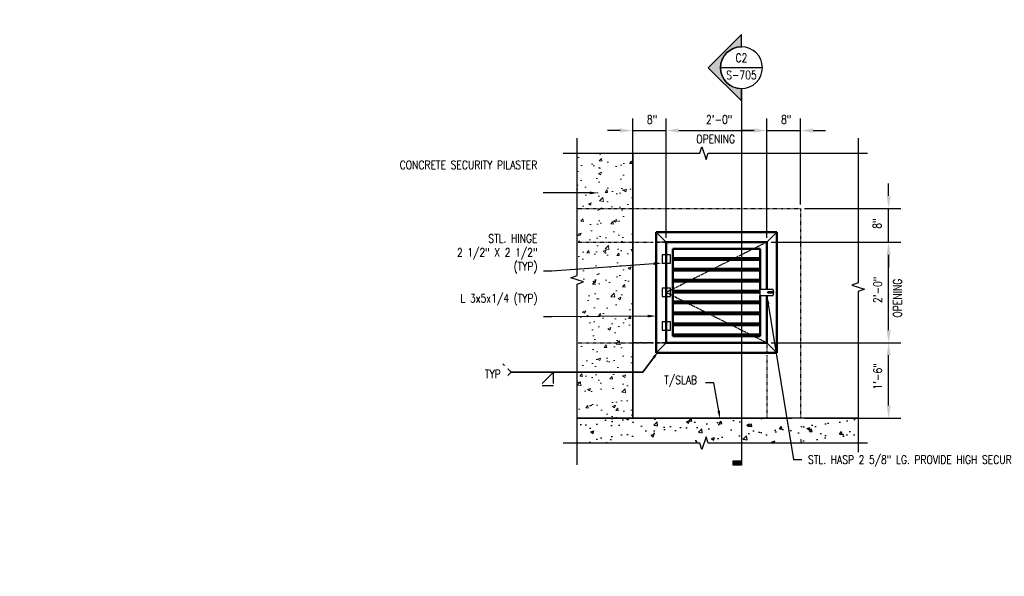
# Model space of a CAD drawing. Header units: inches. Extents: x -332 to 1373, y 0 to 581.
# Tile 1 of 30: x -98 to 137, y 251 to 384. Entities that reach past the tile are written whole.
import ezdxf
from ezdxf import colors
from ezdxf.entities.mleader import LeaderData, LeaderLine
from ezdxf.enums import TextEntityAlignment as Align
from ezdxf.math import Vec2, Vec3

# ---------------------------------------------------------------- set-up
doc = ezdxf.new("R2010")
doc.units = ezdxf.units.IN
doc.header["$MEASUREMENT"] = 0
doc.linetypes.add('CENTER2', pattern=[1.125, 0.75, -0.125, 0.125, -0.125])
doc.linetypes.add('Dash', pattern=[0.25, 0.125, -0.125])
for name, color, linetype in [('A-ANNO-DIMS', 1, 'Continuous'), ('A-DETL', 3, 'Continuous'), ('A-DETL-MEDM', 3, 'Continuous'), ('A-DETL-THIN', 1, 'Continuous'), ('A-FLOR', 5, 'Continuous'), ('A-FLOR-HDLN', 1, 'Dash'), ('A-WALL', 5, 'Continuous'), ('A-WALL-HDLN', 1, 'Dash'), ('M-EQPM', 2, 'Continuous'), ('S-ANNO-TEXT', 2, 'Continuous')]:
    doc.layers.add(name, color=color, linetype=linetype)
for name, color, linetype, lineweight in [('A-ANNO-NOTE', 2, 'Continuous', 25), ('A-ANNO-PATT', 1, 'Continuous', 25), ('G-ANNO-SYMB', 2, 'Continuous', 25), ('G-ANNO-TEXT', 2, 'Continuous', 25), ('S-ANNO-NOTE', 2, 'Continuous', 35), ('S-ANNO-SYMB', 2, 'Continuous', 25), ('S-WALL-FULL-EXTR', 4, 'Continuous', 35)]:
    doc.layers.add(name, color=color, linetype=linetype, lineweight=lineweight)
doc.layers.add('A-FLOR-PATT', color=9, linetype='Continuous', lineweight=18, true_color=0x808080)
doc.styles.add('Annotative', font='romans.shx', dxfattribs={"width": 0.8, "height": 0.125})
doc.styles.add('Arial', font='romans.shx', dxfattribs={"width": 0.8})
doc.styles.add('ROMANS', font='ROMANS.shx', dxfattribs={"width": 0.8})
doc.dimstyles.new('Annotative', dxfattribs={"dimscale": 0, "dimtxt": 0.125, "dimasz": 0.125, "dimexe": 0.179688, "dimexo": 0.0625, "dimgap": 0.09, "dimtad": 1, "dimdec": 3, "dimzin": 3, "dimdsep": 46, "dimlunit": 4, "dimtxsty": 'Annotative', "dimcen": 0.09, "dimclrt": 2, "dimazin": 2, "dimtfac": 1, "dimtdec": 3, "dimtmove": 1, "dimatfit": 3, "dimfxl": 1, "dimtfill": 1, "dimfrac": 2, "dimtolj": 1, "dimtzin": 0, "dimarcsym": 0})

# ---------------------------------------------------------------- blocks, each defined once
blk = doc.blocks.new('USM_Louver - USM_Louver-1291320-Section 13')
at = {"layer": 'M-EQPM', "lineweight": 50}
for p, q in [((168.08, 51), (168.08, 15)), ((204.08, 51), (168.08, 51)), ((204.08, 15), (204.08, 51)), ((201.08, 48), (171.08, 48)), ((171.08, 48), (171.08, 34)), ((171.08, 48), (201.08, 48)), ((171.08, 34), (171.08, 48)), ((201.08, 18), (201.08, 48)), ((201.08, 48), (201.08, 18)), ((173.08, 46), (199.08, 46)), ((173.08, 34), (173.08, 46)), ((199.08, 46), (199.08, 20)), ((173.08, 42.75), (173.08, 43.25)), ((173.08, 43.25), (199.08, 43.25)), ((173.08, 42.75), (199.08, 42.75)), ((199.08, 43.25), (199.08, 42.75)), ((173.08, 39.5), (173.08, 40)), ((173.08, 40), (199.08, 40)), ((173.08, 39.5), (199.08, 39.5)), ((199.08, 40), (199.08, 39.5)), ((173.08, 36.25), (173.08, 36.75)), ((173.08, 36.75), (199.08, 36.75)), ((173.08, 36.25), (199.08, 36.25)), ((199.08, 36.75), (199.08, 36.25)), ((173.08, 33.5), (199.08, 33.5)), ((173.08, 33), (199.08, 33)), ((199.08, 33.5), (199.08, 33)), ((171.08, 32), (171.08, 18)), ((171.08, 18), (171.08, 32)), ((173.08, 20), (173.08, 32)), ((173.08, 29.75), (173.08, 30.25)), ((173.08, 30.25), (199.08, 30.25)), ((173.08, 29.75), (199.08, 29.75)), ((199.08, 30.25), (199.08, 29.75)), ((173.08, 26.5), (173.08, 27)), ((173.08, 27), (199.08, 27)), ((173.08, 26.5), (199.08, 26.5)), ((199.08, 27), (199.08, 26.5)), ((173.08, 23.25), (173.08, 23.75)), ((173.08, 23.75), (199.08, 23.75)), ((199.08, 23.75), (199.08, 23.25)), ((173.08, 23.25), (199.08, 23.25)), ((171.08, 18), (201.08, 18)), ((201.08, 18), (171.08, 18)), ((173.08, 20), (173.08, 20.5)), ((199.08, 20.5), (173.08, 20.5)), ((173.08, 20), (199.08, 20)), ((199.08, 20), (173.08, 20)), ((199.08, 20.5), (199.08, 20)), ((168.08, 15), (204.08, 15))]:
    blk.add_line(p, q, dxfattribs=at)
blk = doc.blocks.new('*U16')
at = {"lineweight": -3}
h = blk.add_hatch(color=256, dxfattribs=at)
edge = h.paths.add_edge_path()
edge.add_line((0, 0.937), (0, 1.12))
edge.add_line((0, 1.12), (0.495, 0.625))
edge.add_line((0.495, 0.625), (0, 0.13))
edge.add_line((0, 0.13), (0, 0.312))
edge.add_arc((0, 0.625), 0.312, 270, 450)
blk.add_hatch(color=256, dxfattribs=at).paths.add_polyline_path([(0, -5.238), (0, -5.3), (0.125, -5.3), (0.125, -5.238)])
for p, q in [((0.495, 0.625), (0, 1.12)), ((-0.312, 0.625), (0.312, 0.625)), ((0, 0.13), (0.495, 0.625))]:
    blk.add_line(p, q, dxfattribs=at)
at = {"linetype": 'Continuous', "lineweight": -3}
blk.add_line((0, 0.312), (0, -5.3), dxfattribs=at)
at = {"lineweight": -3, "flags": 128}
blk.add_lwpolyline([(0, 0.937), (0, 1.12), (0.495, 0.625), (0, 0.13), (0, 0.312, 1), (0, 0.937)], format="xyb", close=True, dxfattribs=at)
blk.add_lwpolyline([(0.016, 0.937), (0.016, 0.937)], dxfattribs=at)
blk.add_lwpolyline([(0.016, 0.937), (0.016, 0.937)], dxfattribs=at)
blk.add_lwpolyline([(0, -5.238), (0, -5.3), (0.125, -5.3), (0.125, -5.238), (0, -5.238)], close=True, dxfattribs=at)
at = {"lineweight": -3}
blk.add_circle((0, 0.625), 0.312, dxfattribs=at)
at = {"linetype": 'Continuous', "lineweight": -3, "style": 'Arial'}
blk.add_attdef('X#', text='', height=0.0938, dxfattribs=at).set_placement((0, 0.672), align=Align.BOTTOM_CENTER)
blk.add_attdef('X-###', text='', height=0.0938, dxfattribs=at).set_placement((0, 0.578), align=Align.TOP_CENTER)
blk = doc.blocks.new('*D58')
at = {"layer": 'A-ANNO-DIMS', "color": 0, "lineweight": -2, "transparency": 16777216}
for p, q in [((56.6, 331.89), (56.6, 360.38)), ((80.6, 331.89), (80.6, 360.38)), ((59.6, 357.5), (77.6, 357.5))]:
    blk.add_line(p, q, dxfattribs=at)
at = {"layer": 'A-ANNO-DIMS', "color": 0, "transparency": 16777216}
for points in [[(59.6, 358), (59.6, 357), (56.6, 357.5)], [(77.6, 358), (77.6, 357), (80.6, 357.5)]]:
    blk.add_solid(points, dxfattribs=at)
at = {"layer": 'A-ANNO-DIMS', "color": 2, "lineweight": -3, "transparency": 16777216, "insert": (69.23, 360.13), "char_height": 2, "attachment_point": 5, "style": 'Annotative', "bg_fill": 3, "box_fill_scale": 1.25, "bg_fill_color": 256, "bg_fill_true_color": 13158600, "bg_fill_transparency": 0}
blk.add_mtext('\\A1;2\'-0"', dxfattribs=at)
blk = doc.blocks.new('*D59')
at = {"layer": 'A-ANNO-DIMS', "color": 0, "lineweight": -2, "transparency": 16777216}
for p, q in [((98.47, 330.89), (112.51, 330.89)), ((109.63, 309.89), (109.63, 327.89)), ((98.57, 306.89), (112.51, 306.89))]:
    blk.add_line(p, q, dxfattribs=at)
at = {"layer": 'A-ANNO-DIMS', "color": 0, "transparency": 16777216}
for points in [[(109.13, 327.89), (110.13, 327.89), (109.63, 330.89)], [(109.13, 309.89), (110.13, 309.89), (109.63, 306.89)]]:
    blk.add_solid(points, dxfattribs=at)
at = {"layer": 'A-ANNO-DIMS', "color": 2, "lineweight": -3, "transparency": 16777216, "insert": (107, 319.51), "char_height": 2, "attachment_point": 5, "rotation": 90, "style": 'Annotative', "bg_fill": 3, "box_fill_scale": 1.25, "bg_fill_color": 256, "bg_fill_true_color": 13158600, "bg_fill_transparency": 0}
blk.add_mtext('\\A1;2\'-0"', dxfattribs=at)
blk = doc.blocks.new('*D60')
at = {"layer": 'A-ANNO-DIMS', "color": 0, "lineweight": -2, "transparency": 16777216}
for p, q in [((109.63, 341.89), (109.63, 344.89)), ((89.6, 338.89), (112.51, 338.89)), ((109.63, 330.89), (109.63, 338.89)), ((81.6, 330.89), (112.51, 330.89)), ((109.63, 327.89), (109.63, 324.89))]:
    blk.add_line(p, q, dxfattribs=at)
at = {"layer": 'A-ANNO-DIMS', "color": 0, "transparency": 16777216}
for points in [[(109.13, 341.89), (110.13, 341.89), (109.63, 338.89)], [(109.13, 327.89), (110.13, 327.89), (109.63, 330.89)]]:
    blk.add_solid(points, dxfattribs=at)
at = {"layer": 'A-ANNO-DIMS', "color": 2, "lineweight": -3, "transparency": 16777216, "insert": (106.89, 335.32), "char_height": 2, "attachment_point": 5, "rotation": 90, "style": 'Annotative', "bg_fill": 3, "box_fill_scale": 1.25, "bg_fill_color": 256, "bg_fill_true_color": 13158600, "bg_fill_transparency": 0}
blk.add_mtext('\\A1;8"', dxfattribs=at)
blk = doc.blocks.new('*D61')
at = {"layer": 'A-ANNO-DIMS', "color": 0, "lineweight": -2, "transparency": 16777216}
for p, q in [((80.6, 334.85), (80.6, 360.38)), ((88.6, 339.89), (88.6, 360.38)), ((77.6, 357.5), (74.6, 357.5)), ((91.6, 357.5), (94.6, 357.5))]:
    blk.add_line(p, q, dxfattribs=at)
at = {"layer": 'A-ANNO-DIMS', "color": 0, "transparency": 16777216}
for points in [[(77.6, 358), (77.6, 357), (80.6, 357.5)], [(91.6, 358), (91.6, 357), (88.6, 357.5)]]:
    blk.add_solid(points, dxfattribs=at)
at = {"layer": 'A-ANNO-DIMS', "color": 2, "lineweight": -3, "transparency": 16777216, "insert": (85.22, 360.13), "char_height": 2, "attachment_point": 5, "style": 'Annotative', "bg_fill": 3, "box_fill_scale": 1.25, "bg_fill_color": 256, "bg_fill_true_color": 13158600, "bg_fill_transparency": 0}
blk.add_mtext('\\A1;8"', dxfattribs=at)
at = {"layer": 'A-ANNO-DIMS', "color": 0, "lineweight": -2, "transparency": 16777216}
blk.add_line((80.6, 357.5), (88.6, 357.5), dxfattribs=at)
blk = doc.blocks.new('*D62')
at = {"layer": 'A-ANNO-DIMS', "color": 0, "lineweight": -2, "transparency": 16777216}
for p, q in [((48.6, 339.89), (48.6, 360.38)), ((56.6, 331.89), (56.6, 360.38)), ((45.6, 357.5), (42.6, 357.5)), ((59.6, 357.5), (62.6, 357.5))]:
    blk.add_line(p, q, dxfattribs=at)
at = {"layer": 'A-ANNO-DIMS', "color": 0, "transparency": 16777216}
for points in [[(45.6, 358), (45.6, 357), (48.6, 357.5)], [(59.6, 358), (59.6, 357), (56.6, 357.5)]]:
    blk.add_solid(points, dxfattribs=at)
at = {"layer": 'A-ANNO-DIMS', "color": 2, "lineweight": -3, "transparency": 16777216, "insert": (53.22, 360.13), "char_height": 2, "attachment_point": 5, "style": 'Annotative', "bg_fill": 3, "box_fill_scale": 1.25, "bg_fill_color": 256, "bg_fill_true_color": 13158600, "bg_fill_transparency": 0}
blk.add_mtext('\\A1;8"', dxfattribs=at)
at = {"layer": 'A-ANNO-DIMS', "color": 0, "lineweight": -2, "transparency": 16777216}
blk.add_line((48.6, 357.5), (56.6, 357.5), dxfattribs=at)
blk = doc.blocks.new('HDR-Si_Weld-Symbol - Both-1969930-DETAIL - DOOR WHEEL')
at = {"layer": 'A-ANNO-NOTE'}
for p, q in [((0.661, 0), (0.786, 0.125)), ((-0.437, 0), (0.661, 0)), ((0.031, 0), (0.2, -0.169)), ((0.031, -0.169), (0.031, 0)), ((0.661, 0), (0.786, -0.125)), ((0.031, -0.2), (0.2, -0.2))]:
    blk.add_line(p, q, dxfattribs=at)
blk = doc.blocks.new('*D63')
at = {"layer": 'A-ANNO-DIMS', "color": 0, "lineweight": -2, "transparency": 16777216}
for p, q in [((81.6, 306.88), (112.51, 306.88)), ((109.63, 291.92), (109.63, 303.88)), ((98.57, 288.92), (112.51, 288.92))]:
    blk.add_line(p, q, dxfattribs=at)
at = {"layer": 'A-ANNO-DIMS', "color": 0, "transparency": 16777216}
for points in [[(109.13, 303.88), (110.13, 303.88), (109.63, 306.88)], [(109.13, 291.92), (110.13, 291.92), (109.63, 288.92)]]:
    blk.add_solid(points, dxfattribs=at)
at = {"layer": 'A-ANNO-DIMS', "color": 2, "lineweight": -3, "transparency": 16777216, "insert": (107, 298.85), "char_height": 2, "attachment_point": 5, "rotation": 90, "style": 'Annotative', "bg_fill": 3, "box_fill_scale": 1.25, "bg_fill_color": 256, "bg_fill_true_color": 13158600, "bg_fill_transparency": 0}
blk.add_mtext('\\A1;1\'-6"', dxfattribs=at)
blk = doc.blocks.new('*D71')
at = {"layer": 'A-ANNO-DIMS', "color": 0, "lineweight": -2, "transparency": 16777216}
for p, q in [((81.6, 306.88), (112.51, 306.88)), ((109.63, 291.92), (109.63, 303.88)), ((89.6, 288.92), (112.51, 288.92))]:
    blk.add_line(p, q, dxfattribs=at)
at = {"layer": 'A-ANNO-DIMS', "color": 0, "transparency": 16777216}
for points in [[(109.13, 303.88), (110.13, 303.88), (109.63, 306.88)], [(109.13, 291.92), (110.13, 291.92), (109.63, 288.92)]]:
    blk.add_solid(points, dxfattribs=at)
at = {"layer": 'A-ANNO-DIMS', "color": 2, "lineweight": -3, "transparency": 16777216, "insert": (107, 298.85), "char_height": 2, "attachment_point": 5, "rotation": 90, "style": 'Annotative', "bg_fill": 3, "box_fill_scale": 1.25, "bg_fill_color": 256, "bg_fill_true_color": 13158600, "bg_fill_transparency": 0}
blk.add_mtext('\\A1;1\'-6"', dxfattribs=at)

msp = doc.modelspace()

# ---------------------------------------------------------------- hatches: boundary and pattern name
at = {"layer": 'A-FLOR-PATT', "lineweight": -3}
h = msp.add_hatch(dxfattribs=at)
h.set_pattern_fill('AR-CONC', color=8, style=0)
h.set_pattern_definition([(50, (-114.4743, 288.886), (7.1726, -0.62752), [0.75, -8.25]), (355, (-114.474, 288.886), (-1.38751, 7.52192), [0.6, -6.6]), (100.4514, (-113.8766, 288.8336), (5.78509, 6.8944), [0.6374, -7.01142]), (46.184, (-114.474, 290.886), (10.6724, -1.6552), [1.125, -12.375]), (96.6356, (-113.585, 290.748), (9.3466, 9.7412), [0.9561, -10.51714]), (351.184, (-114.474, 290.886), (9.3466, 9.7412), [0.9, -9.9]), (21, (-113.4743, 290.386), (5.96907, -4.02619), [0.75, -8.25]), (326, (-113.474, 290.386), (2.43315, 7.2515), [0.6, -6.6]), (71.4514, (-112.977, 290.0504), (8.40222, 3.22531), [0.6374, -7.01142]), (37.5, (-114.4743, 288.886), (0.1216, 3.32894), [0, -6.52, 0, -6.7, 0, -6.625]), (7.5, (-114.4743, 288.886), (2.630695, 3.94412), [0, -3.82, 0, -6.37, 0, -2.525]), (327.5, (-116.7043, 288.886), (5.338224, -0.22555), [0, -2.5, 0, -7.8, 0, -10.35]), (317.5, (-117.7043, 288.886), (5.83186, 1.00105), [0, -3.25, 0, -5.18, 0, -7.35])])
h.paths.add_polyline_path([(65.1031, 281.4506), (66.1031, 284.4506), (66.6031, 282.9506), (102.3531, 282.9506), (102.3531, 288.8859), (35.3531, 288.8859), (35.3531, 282.9506), (64.6031, 282.9506)])

# ---------------------------------------------------------------- linework, layer by layer
at = {"layer": 'A-ANNO-PATT', "linetype": 'CENTER2'}
msp.add_line((56.6031, 318.8859), (80.6031, 306.8859), dxfattribs=at)
at = {"layer": 'A-DETL-MEDM', "lineweight": -3}
for p, q in [((56.6031, 330.8859), (54.2031, 333.2859)), ((80.6031, 330.8859), (83.0031, 333.2859)), ((57.6031, 327.8859), (55.6031, 327.8859)), ((55.6031, 327.8859), (55.6031, 325.8859)), ((56.6031, 327.8859), (56.6031, 325.8859)), ((57.6031, 325.8859), (57.6031, 327.8859)), ((55.6031, 325.8859), (57.6031, 325.8859)), ((57.6031, 319.8859), (55.6031, 319.8859)), ((55.6031, 319.8859), (55.6031, 317.8859)), ((56.6031, 319.8859), (56.6031, 317.8859)), ((57.6031, 317.8859), (57.6031, 319.8859)), ((79.0031, 319.6859), (79.0031, 319.9359)), ((79.0031, 318.0859), (79.0031, 319.6859)), ((79.0031, 319.6859), (82.0574, 319.6859)), ((55.6031, 317.8859), (57.6031, 317.8859)), ((79.0031, 317.8359), (79.0031, 318.0859)), ((82.0574, 318.0859), (79.0031, 318.0859)), ((80.8407, 318.7859), (80.8407, 318.9859)), ((80.8407, 318.9859), (81.9887, 318.9859)), ((81.9887, 318.7859), (80.8407, 318.7859)), ((81.9887, 318.9859), (81.9887, 318.7859)), ((57.6031, 311.8859), (55.6031, 311.8859)), ((55.6031, 311.8859), (55.6031, 309.8859)), ((56.6031, 311.8859), (56.6031, 309.8859)), ((57.6031, 309.8859), (57.6031, 311.8859)), ((55.6031, 309.8859), (57.6031, 309.8859)), ((56.6031, 306.8859), (54.2031, 304.4859)), ((80.6031, 306.8859), (83.0031, 304.4859)), ((102.3531, 288.8859), (86.6031, 288.8859))]:
    msp.add_line(p, q, dxfattribs=at)
msp.add_arc((80.2787, 318.8859), 1.9503, 335.783329, 24.216671, dxfattribs=at)
at = {"layer": 'A-DETL-THIN', "lineweight": -3}
for p, q in [((79.0031, 319.6859), (82.0574, 319.6859)), ((79.0031, 318.0859), (79.0031, 319.6859)), ((82.0574, 318.0859), (79.0031, 318.0859)), ((80.8407, 318.9859), (80.8407, 318.7859)), ((81.9887, 318.9859), (80.8407, 318.9859)), ((80.8407, 318.7859), (81.9887, 318.7859)), ((81.9887, 318.7859), (81.9887, 318.9859))]:
    msp.add_line(p, q, dxfattribs=at)
msp.add_arc((80.2787, 318.8859), 1.9503, 335.783329, 24.216671, dxfattribs=at)
at = {"layer": 'A-FLOR', "lineweight": -3}
for p, q in [((94.6031, 288.8859), (35.3531, 288.8859)), ((102.3531, 288.8859), (94.6031, 288.8859))]:
    msp.add_line(p, q, dxfattribs=at)
at = {"layer": 'A-FLOR-HDLN', "lineweight": -3}
for p, q in [((35.3531, 338.8859), (88.6031, 338.8859)), ((88.6031, 338.8859), (88.6031, 288.8859)), ((35.3531, 330.8859), (53.6011, 330.8859)), ((56.6015, 330.8859), (54.2046, 330.8859)), ((54.2046, 330.8859), (56.6015, 330.8859)), ((35.3531, 306.8859), (53.6011, 306.8859)), ((54.2046, 306.8859), (56.6015, 306.8859)), ((80.6031, 306.8859), (80.6031, 304.4874)), ((80.6031, 303.8839), (80.6031, 288.8878))]:
    msp.add_line(p, q, dxfattribs=at)
at = {"layer": 'A-WALL', "lineweight": -3}
msp.add_line((35.3531, 288.8859), (86.6031, 288.8859), dxfattribs=at)
at = {"layer": 'A-WALL-HDLN', "lineweight": -3}
for p, q in [((53.6011, 306.8859), (48.6031, 306.8859)), ((56.6015, 306.8859), (54.2046, 306.8859)), ((80.6031, 306.8843), (80.6031, 304.4874)), ((80.6031, 303.8839), (80.6031, 288.8878))]:
    msp.add_line(p, q, dxfattribs=at)
at = {"layer": 'G-ANNO-SYMB', "lineweight": -3}
for p, q in [((35.3531, 322.8859), (35.3531, 355.657)), ((102.3531, 355.657), (102.3531, 321.1359)), ((64.6031, 352.1028), (65.1031, 353.6028)), ((65.1031, 353.6028), (66.1031, 350.6028)), ((32.0304, 352.1028), (64.6031, 352.1028)), ((66.1031, 350.6028), (66.6031, 352.1028)), ((66.6031, 352.1028), (104.5804, 352.1028)), ((33.8531, 322.3859), (35.3531, 322.8859)), ((36.8531, 321.3859), (33.8531, 322.3859)), ((35.3531, 320.8859), (36.8531, 321.3859)), ((35.3531, 277.7752), (35.3531, 320.8859)), ((102.3531, 321.1359), (100.8531, 320.6359)), ((100.8531, 320.6359), (103.8531, 319.6359)), ((103.8531, 319.6359), (102.3531, 319.1359)), ((102.3531, 319.1359), (102.3531, 280.7812)), ((66.1031, 284.4506), (65.1031, 281.4506)), ((66.6031, 282.9506), (66.1031, 284.4506)), ((64.6031, 282.9506), (32.0304, 282.9506)), ((65.1031, 281.4506), (64.6031, 282.9506)), ((104.5804, 282.9506), (66.6031, 282.9506))]:
    msp.add_line(p, q, dxfattribs=at)
at = {"layer": 'S-WALL-FULL-EXTR'}
for p, q in [((48.6031, 306.8859), (48.6031, 352.1028)), ((48.6031, 288.8878), (48.6031, 306.8859))]:
    msp.add_line(p, q, dxfattribs=at)

# ---------------------------------------------------------------- block references
at = {"layer": 'A-ANNO-NOTE', "lineweight": -3, "xscale": -16, "yscale": 16, "zscale": 16}
msp.add_blockref('HDR-Si_Weld-Symbol - Both-1969930-DETAIL - DOOR WHEEL', (30.2188, 299.8367), dxfattribs=at)
at = {"layer": 'A-DETL', "color": 8, "lineweight": -3, "xscale": -0.8000000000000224, "yscale": 0.8000000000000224, "zscale": 0.8000000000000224}
msp.add_blockref('USM_Louver - USM_Louver-1291320-Section 13', (217.465, 292.4859), dxfattribs=at)
at = {"layer": 'G-ANNO-SYMB', "lineweight": -3}
ref = msp.add_blockref('*U16', (74.5353, 362.4875), dxfattribs=dict(at, xscale=-16, yscale=16, zscale=16))
ref.add_attrib('X-###', 'S-705', dxfattribs={"layer": 'S-ANNO-SYMB', "color": 1, "linetype": 'Continuous', "lineweight": -2, "height": 2, "style": 'ROMANS', "width": 0.8}).set_placement((74.5353, 371.7374), align=Align.TOP_CENTER)
ref.add_attrib('X#', 'C2', dxfattribs={"layer": 'S-ANNO-TEXT', "color": 1, "linetype": 'Continuous', "lineweight": -2, "height": 2, "style": 'ROMANS', "width": 0.8}).set_placement((74.5353, 373.2374), align=Align.BOTTOM_CENTER)

# ---------------------------------------------------------------- leaders
at = {"layer": 'G-ANNO-TEXT', "lineweight": -3}
ml = msp.add_multileader_mtext('Standard', dxfattribs=at)
ml.set_content('PILASTER PER C1/S-501 REINF. NOT SHOWN FOR CLARITY', color=256, style='Annotative')
ml.set_leader_properties(color=1, linetype='ByLayer', lineweight=-1)
ml.build(insert=Vec2(0, 0))
ml.multileader.update_dxf_attribs({"text_right_attachment_type": 3, "dogleg_length": 0.125, "arrow_head_size": 2, "scale": 16})
ctx = ml.context
ctx.base_point, ctx.scale, ctx.char_height, ctx.arrow_head_size, ctx.landing_gap_size, ctx.plane_origin = Vec3(424.8269, 359.668), 16, 2, 2, 1.44, Vec3(472.7744, 355.2777)
ctx.right_attachment, ctx.text_align_type = 3, 2
notes = []
notes.append((ctx, [(0, (1, 1, 0), (457.5164, 352.6204), (-1, 0), 2, [(0, [(457.5086, 335.2472)], 0, [])])]))
ctx.mtext.insert, ctx.mtext.width, ctx.mtext.alignment, ctx.mtext.flow_direction = Vec3(454.0764, 360.668), 28.138301, 3, 5
ml = msp.add_multileader_mtext('Standard', dxfattribs=at)
ml.set_content('MIN.', color=256, style='Annotative')
ml.set_leader_properties(color=1, linetype='ByLayer', lineweight=-1)
ml.build(insert=Vec2(0, 0))
ml.multileader.update_dxf_attribs({"text_right_attachment_type": 3, "dogleg_length": 0.125, "arrow_head_size": 2, "scale": 16})
ctx = ml.context
ctx.base_point, ctx.scale, ctx.char_height, ctx.arrow_head_size, ctx.landing_gap_size, ctx.plane_origin = Vec3(471.9785, 357.125), 16, 2, 2, 1.44, Vec3(428.6483, 419.4174)
ctx.right_attachment = 3
notes.append((ctx, [(0, (0, 0, 0), (0, 0), (1, 0), 1, [])]))
ctx.mtext.insert, ctx.mtext.width, ctx.mtext.defined_height, ctx.mtext.flow_direction = Vec3(473.4185, 358.125), 5.322949, 70.9612, 5
ml = msp.add_multileader_mtext('Standard', dxfattribs=at)
ml.set_content('CONCRETE SECURITY PILASTER', color=256, style='Annotative')
ml.set_leader_properties(color=1, linetype='ByLayer', lineweight=-1)
ml.build(insert=Vec2(0, 0))
ml.multileader.update_dxf_attribs({"text_right_attachment_type": 3, "dogleg_length": 0.125, "arrow_head_size": 2, "scale": 16})
ctx = ml.context
ctx.base_point, ctx.scale, ctx.char_height, ctx.arrow_head_size, ctx.landing_gap_size, ctx.plane_origin = Vec3(12.518, 349.3049), 16, 2, 2, 1.44, Vec3(-3.492, 337.2633)
ctx.right_attachment, ctx.text_align_type = 3, 2
notes.append((ctx, [(1, (1, 1, 0), (29.2838, 342.6383), (-1, 0), 2, [(0, [(40.375, 342.625)], 0, [])])]))
ctx.mtext.insert, ctx.mtext.width, ctx.mtext.alignment, ctx.mtext.flow_direction = Vec3(25.8438, 350.3049), 21.309766, 3, 5
ml = msp.add_multileader_mtext('Standard', dxfattribs=at)
ml.set_content('\\A1;STL. HINGE\\P2 1/2" X 2 1/2"\\P(TYP)', color=256, style='Annotative')
ml.set_leader_properties(color=1, linetype='ByLayer', lineweight=-1)
ml.build(insert=Vec2(0, 0))
ml.multileader.update_dxf_attribs({"text_right_attachment_type": 3, "dogleg_length": 0.125, "arrow_head_size": 2, "scale": 16})
ctx = ml.context
ctx.base_point, ctx.scale, ctx.char_height, ctx.arrow_head_size, ctx.landing_gap_size, ctx.plane_origin = Vec3(2.2948, 331.4167), 16, 2, 2, 1.44, Vec3(0.4963, 316.5282)
ctx.right_attachment, ctx.text_align_type = 3, 2
notes.append((ctx, [(1, (1, 1, 0), (29.3463, 323.9881), (-1, 0), 2, [(0, [(55.6031, 325.8859)], 0, [])])]))
ctx.mtext.insert, ctx.mtext.width, ctx.mtext.alignment, ctx.mtext.flow_direction = Vec3(25.9062, 332.75), 22.389251, 3, 5
ml = msp.add_multileader_mtext('Standard', dxfattribs=at)
ml.set_content('\\A1;L 3x5x1/4 (TYP)', color=256, style='Annotative')
ml.set_leader_properties(color=1, linetype='ByLayer', lineweight=-1)
ml.build(insert=Vec2(0, 0))
ml.multileader.update_dxf_attribs({"text_left_attachment_type": 3, "text_right_attachment_type": 3, "dogleg_length": 0.125, "arrow_head_size": 2, "scale": 16})
ctx = ml.context
ctx.base_point, ctx.scale, ctx.char_height, ctx.arrow_head_size, ctx.landing_gap_size, ctx.plane_origin = Vec3(11.6662, 313.0714), 16, 2, 2, 1.44, Vec3(19.6933, 328.4122)
ctx.left_attachment, ctx.right_attachment, ctx.text_align_type = 3, 3, 2
notes.append((ctx, [(1, (1, 1, 0), (29.3463, 313.0714), (-1, 0), 2, [(0, [(54.2031, 313.25)], 0, [])])]))
ctx.mtext.insert, ctx.mtext.width, ctx.mtext.defined_height, ctx.mtext.alignment, ctx.mtext.flow_direction = Vec3(25.9062, 318.5), 13.542233, 3.0435, 3, 5
ml = msp.add_multileader_mtext('Standard', dxfattribs=at)
ml.set_content('\\A1;STL. HASP 2 5/8" LG. PROVIDE HIGH SECURITY LOCK', color=256, style='Annotative')
ml.set_leader_properties(color=1, linetype='ByLayer', lineweight=-1)
ml.build(insert=Vec2(0, 0))
ml.multileader.update_dxf_attribs({"text_right_attachment_type": 3, "dogleg_length": 0.125, "arrow_head_size": 2, "scale": 16})
ctx = ml.context
ctx.base_point, ctx.scale, ctx.char_height, ctx.arrow_head_size, ctx.landing_gap_size, ctx.plane_origin = Vec3(88.9663, 279), 16, 2, 2, 1.44, Vec3(99.5674, 339.9058)
ctx.right_attachment = 3
notes.append((ctx, [(0, (1, 1, 0), (86.9663, 279), (1, 0), 2, [(0, [(80.6031, 318.0859)], 0, [])])]))
ctx.mtext.insert, ctx.mtext.width, ctx.mtext.defined_height, ctx.mtext.flow_direction = Vec3(90.4062, 280), 20.198251, 12.6932, 5
ml = msp.add_multileader_mtext('Standard', dxfattribs=at)
ml.set_content('T/SLAB', color=256, style='Annotative')
ml.set_leader_properties(color=1, linetype='ByLayer', lineweight=-1)
ml.build(insert=Vec2(0, 0))
ml.multileader.update_dxf_attribs({"text_right_attachment_type": 3, "dogleg_length": 0.125, "arrow_head_size": 2, "scale": 16})
ctx = ml.context
ctx.base_point, ctx.scale, ctx.char_height, ctx.arrow_head_size, ctx.landing_gap_size, ctx.plane_origin = Vec3(54.6869, 297.6927), 16, 2, 2, 1.44, Vec3(55.457, 312.8343)
ctx.right_attachment = 3
notes.append((ctx, [(1, (1, 1, 0), (67.9478, 297.3117), (-1, 0), 2, [(0, [(69.454, 288.6934)], 0, [])])]))
ctx.mtext.insert, ctx.mtext.width, ctx.mtext.flow_direction = Vec3(56.1269, 299.026), 23.260912, 5
at = {"layer": 'S-ANNO-NOTE', "lineweight": -3}
ml = msp.add_multileader_mtext('Standard', dxfattribs=at)
ml.set_content('\\pxt3.2,6.4,9.6,12.8,16,19.2,22.4,25.6,28.8,32,35.2,38.4,41.6,44.8,48,51.2,54.4,57.6,60.8,64,67.2,70.4,73.6,76.8,80,83.2,86.4,89.6,92.8,96,99.2,102.4;{\\C256; }', color=256, style='Annotative')
ml.set_leader_properties(color=256, linetype='ByLayer', lineweight=-1)
ml.build(insert=Vec2(0, 0))
ml.multileader.update_dxf_attribs({"text_right_attachment_type": 3, "dogleg_length": 0.3594, "arrow_head_size": 2, "scale": 16})
ctx = ml.context
ctx.base_point, ctx.scale, ctx.char_height, ctx.arrow_head_size, ctx.landing_gap_size, ctx.plane_origin = Vec3(15.1636, 299.8367), 16, 2, 2, 1.44, Vec3(60.2969, 260.3432)
ctx.right_attachment, ctx.text_align_type = 3, 2
notes.append((ctx, [(0, (1, 1, 0), (51.0278, 299.8367), (-1, 0), 31.3843, [(0, [(54.7688, 304.9264)], 0, [])])]))
ctx.mtext.insert, ctx.mtext.width, ctx.mtext.alignment, ctx.mtext.flow_direction = Vec3(18.2036, 300.8367), 46.56471, 3, 5
for ctx, leaders in notes:
    for number, flags, end, landing, length, lines in leaders:
        leader = LeaderData()
        leader.index, (leader.has_last_leader_line, leader.has_dogleg_vector, leader.attachment_direction) = number, flags
        leader.last_leader_point, leader.dogleg_vector, leader.dogleg_length = Vec3(end), Vec3(landing), length
        for number, points, colour, breaks in lines:
            line = LeaderLine()
            line.index, line.vertices, line.color, line.breaks = number, Vec3.list(points), colors.encode_raw_color(colour), breaks
            leader.lines.append(line)
        ctx.leaders.append(leader)

# ---------------------------------------------------------------- next in the draw order: texts
at = {"layer": 'A-ANNO-NOTE', "lineweight": -3, "insert": (13.375, 299.4229), "char_height": 2, "width": 4.434646, "attachment_point": 4, "line_spacing_factor": 0.981704, "style": 'Annotative', "bg_fill": 2}
msp.add_mtext('\\pxt3.2,6.4,9.6,12.8,16,19.2,22.4,25.6,28.8,32,35.2,38.4,41.6,44.8,48,51.2,54.4,57.6,60.8,64,67.2,70.4,73.6,76.8,80,83.2,86.4,89.6,92.8,96,99.2,102.4;{TYP}', dxfattribs=at)

# ---------------------------------------------------------------- next in the draw order: dimensions: what is measured, and where the dimension line sits
at = {"layer": 'A-ANNO-DIMS', "lineweight": -3}
for base, p1, p2, angle, picture, middle in [((80.6031, 357.5014), (56.6015, 330.8859), (80.6031, 330.8859), 180, '*D58', (69.2318, 357.5014)), ((109.6341, 330.8859), (97.5689, 306.8859), (97.4698, 330.8859), 270, '*D59', (109.6341, 319.5146))]:
    dim = msp.add_linear_dim(base=base, p1=p1, p2=p2, angle=angle, dimstyle='Annotative', override={"dimasz": 0.1875, "dimpost": '\\X'}, dxfattribs=at)
    dim.commit()
    dim.dimension.update_dxf_attribs({"geometry": picture, "text_midpoint": middle, "dimtype": 160})

# ---------------------------------------------------------------- next in the draw order: linework, layer by layer
at = {"layer": 'A-ANNO-PATT', "linetype": 'CENTER2'}
msp.add_line((80.6031, 330.8859), (56.6031, 318.8859), dxfattribs=at)

# ---------------------------------------------------------------- next in the draw order: dimensions: what is measured, and where the dimension line sits
at = {"layer": 'A-ANNO-DIMS', "lineweight": -3}
dim = msp.add_linear_dim(base=(109.6341, 306.8843), p1=(97.5689, 288.9185), p2=(80.6031, 306.8843), angle=270, dimstyle='Annotative', override={"dimasz": 0.1875, "dimpost": '\\X'}, dxfattribs=at)
dim.commit()
dim.dimension.update_dxf_attribs({"geometry": '*D63', "text_midpoint": (109.6341, 298.8505), "dimtype": 160})

# ---------------------------------------------------------------- next in the draw order: dimensions: what is measured, and where the dimension line sits
for base, p1, p2, angle, picture, middle in [((56.6015, 357.5014), (48.6031, 338.8859), (56.6015, 330.8859), 180, '*D62', (53.2244, 357.5014)), ((109.6341, 338.8859), (80.6031, 330.8859), (88.6031, 338.8859), 270, '*D60', (109.5174, 335.3188))]:
    dim = msp.add_linear_dim(base=base, p1=p1, p2=p2, angle=angle, dimstyle='Annotative', override={"dimasz": 0.1875, "dimpost": '\\X'}, dxfattribs=at)
    dim.commit()
    dim.dimension.update_dxf_attribs({"geometry": picture, "text_midpoint": middle, "dimtype": 160})

# ---------------------------------------------------------------- next in the draw order: hatches: boundary and pattern name
at = {"layer": 'A-FLOR-PATT'}
h = msp.add_hatch(dxfattribs=at)
h.set_pattern_fill('AR-CONC', color=8)
h.set_pattern_definition([(50, (48.478, 1.763), (7.1726, -0.62752), [0.75, -8.25]), (355, (48.478, 1.763), (-1.38751, 7.52192), [0.6, -6.6]), (100.4514, (49.076, 1.7105), (5.78509, 6.8944), [0.6374, -7.01142]), (46.1842, (48.478, 3.763), (10.67241, -1.6552), [1.125, -12.375]), (96.6356, (49.367, 3.625), (9.34662, 9.7412), [0.9561, -10.51714]), (351.184, (48.478, 3.763), (9.34662, 9.7412), [0.9, -9.9]), (21, (49.478, 3.263), (5.96907, -4.02619), [0.75, -8.25]), (326, (49.478, 3.263), (2.43315, 7.2515), [0.6, -6.6]), (71.4514, (49.9755, 2.927), (8.40222, 3.22531), [0.6374, -7.01142]), (37.5, (48.478, 1.7628), (0.121599, 3.328939), [0, -6.52, 0, -6.7, 0, -6.625]), (7.5, (48.478, 1.763), (2.630695, 3.944117), [0, -3.82, 0, -6.37, 0, -2.525]), (327.5, (46.248, 1.7628), (5.338224, -0.225549), [0, -2.5, 0, -7.8, 0, -10.35]), (317.5, (45.248, 1.763), (5.83186, 1.00105), [0, -3.25, 0, -5.18, 0, -7.35])])
h.paths.add_polyline_path([(35.3531, 288.8859), (35.3531, 352.1028), (48.6031, 352.1028), (48.6031, 288.8878)])

# ---------------------------------------------------------------- next in the draw order: dimensions: what is measured, and where the dimension line sits
at = {"layer": 'A-ANNO-DIMS', "lineweight": -3}
dim = msp.add_linear_dim(base=(88.6031, 357.5014), p1=(80.6031, 333.8546), p2=(88.6031, 338.8859), angle=180, dimstyle='Annotative', override={"dimasz": 0.1875, "dimpost": '\\X'}, dxfattribs=at)
dim.commit()
dim.dimension.update_dxf_attribs({"geometry": '*D61', "text_midpoint": (85.2244, 357.5014), "dimtype": 160})

# ---------------------------------------------------------------- next in the draw order: leaders
at = {"layer": 'G-ANNO-TEXT', "lineweight": -3}
ml = msp.add_multileader_mtext('Standard', dxfattribs=at)
ml.set_content('OPENING', color=256, style='Annotative')
ml.set_leader_properties(color=1, linetype='ByLayer', lineweight=-1)
ml.build(insert=Vec2(0, 0))
ml.multileader.update_dxf_attribs({"text_right_attachment_type": 3, "dogleg_length": 0.125, "arrow_head_size": 2, "scale": 16})
ctx = ml.context
ctx.base_point, ctx.scale, ctx.char_height, ctx.arrow_head_size, ctx.landing_gap_size, ctx.plane_origin, ctx.plane_x_axis, ctx.plane_y_axis = Vec3(720.7083, 311.7157), 16, 2, 2, 1.44, Vec3(670.3365, 244.3856), Vec3(0, 1), Vec3(-1, 0)
ctx.right_attachment = 3
notes = []
notes.append((ctx, [(0, (0, 0, 0), (0, 0), (1, 0), 1, [])]))
ctx.mtext.insert, ctx.mtext.text_direction, ctx.mtext.rotation, ctx.mtext.width, ctx.mtext.defined_height, ctx.mtext.flow_direction = Vec3(719.7083, 313.1557), Vec3(0, 1), 1.57079633, 16.75368, 70.9612, 5
ml = msp.add_multileader_mtext('Standard', dxfattribs=at)
ml.set_content('OPENING', color=256, style='Annotative')
ml.set_leader_properties(color=1, linetype='ByLayer', lineweight=-1)
ml.build(insert=Vec2(0, 0))
ml.multileader.update_dxf_attribs({"text_right_attachment_type": 3, "dogleg_length": 0.125, "arrow_head_size": 2, "scale": 16})
ctx = ml.context
ctx.base_point, ctx.scale, ctx.char_height, ctx.arrow_head_size, ctx.landing_gap_size, ctx.plane_origin, ctx.plane_x_axis, ctx.plane_y_axis = Vec3(429.2602, 311.445), 16, 2, 2, 1.44, Vec3(378.8884, 250.1148), Vec3(0, 1), Vec3(-1, 0)
ctx.right_attachment = 3
notes.append((ctx, [(0, (0, 0, 0), (0, 0), (1, 0), 1, [])]))
ctx.mtext.insert, ctx.mtext.text_direction, ctx.mtext.rotation, ctx.mtext.width, ctx.mtext.defined_height, ctx.mtext.flow_direction = Vec3(428.2602, 312.885), Vec3(0, 1), 1.57079633, 16.75368, 70.9612, 5
ml = msp.add_multileader_mtext('Standard', dxfattribs=at)
ml.set_content('OPENING', color=256, style='Annotative')
ml.set_leader_properties(color=1, linetype='ByLayer', lineweight=-1)
ml.build(insert=Vec2(0, 0))
ml.multileader.update_dxf_attribs({"text_right_attachment_type": 3, "dogleg_length": 0.125, "arrow_head_size": 2, "scale": 16})
ctx = ml.context
ctx.base_point, ctx.scale, ctx.char_height, ctx.arrow_head_size, ctx.landing_gap_size, ctx.plane_origin, ctx.plane_x_axis, ctx.plane_y_axis = Vec3(254.7119, 311.445), 16, 2, 2, 1.44, Vec3(186.34, 250.1148), Vec3(0, 1), Vec3(-1, 0)
ctx.right_attachment = 3
notes.append((ctx, [(0, (0, 0, 0), (0, 0), (1, 0), 1, [])]))
ctx.mtext.insert, ctx.mtext.text_direction, ctx.mtext.rotation, ctx.mtext.width, ctx.mtext.defined_height, ctx.mtext.flow_direction = Vec3(253.7119, 312.885), Vec3(0, 1), 1.57079633, 16.75368, 70.9612, 5
ml = msp.add_multileader_mtext('Standard', dxfattribs=at)
ml.set_content('OPENING', color=256, style='Annotative')
ml.set_leader_properties(color=1, linetype='ByLayer', lineweight=-1)
ml.build(insert=Vec2(0, 0))
ml.multileader.update_dxf_attribs({"text_right_attachment_type": 3, "dogleg_length": 0.125, "arrow_head_size": 2, "scale": 16})
ctx = ml.context
ctx.base_point, ctx.scale, ctx.char_height, ctx.arrow_head_size, ctx.landing_gap_size, ctx.plane_origin, ctx.plane_x_axis, ctx.plane_y_axis = Vec3(111.7431, 311.445), 16, 2, 2, 1.44, Vec3(43.3713, 250.1148), Vec3(0, 1), Vec3(-1, 0)
ctx.right_attachment = 3
notes.append((ctx, [(0, (0, 0, 0), (0, 0), (1, 0), 1, [])]))
ctx.mtext.insert, ctx.mtext.text_direction, ctx.mtext.rotation, ctx.mtext.width, ctx.mtext.defined_height, ctx.mtext.flow_direction = Vec3(110.7431, 312.885), Vec3(0, 1), 1.57079633, 16.75368, 70.9612, 5
ml = msp.add_multileader_mtext('Standard', dxfattribs=at)
ml.set_content('OPENING', color=256, style='Annotative')
ml.set_leader_properties(color=1, linetype='ByLayer', lineweight=-1)
ml.build(insert=Vec2(0, 0))
ml.multileader.update_dxf_attribs({"text_right_attachment_type": 3, "dogleg_length": 0.125, "arrow_head_size": 2, "scale": 16})
ctx = ml.context
ctx.base_point, ctx.scale, ctx.char_height, ctx.arrow_head_size, ctx.landing_gap_size, ctx.plane_origin = Vec3(515.6149, 356.993), 16, 2, 2, 1.44, Vec3(448.2847, 425.3648)
ctx.right_attachment = 3
notes.append((ctx, [(0, (0, 0, 0), (0, 0), (1, 0), 1, [])]))
ctx.mtext.insert, ctx.mtext.width, ctx.mtext.defined_height, ctx.mtext.flow_direction = Vec3(517.0549, 357.993), 16.75368, 70.9612, 5
ml = msp.add_multileader_mtext('Standard', dxfattribs=at)
ml.set_content('OPENING', color=256, style='Annotative')
ml.set_leader_properties(color=1, linetype='ByLayer', lineweight=-1)
ml.build(insert=Vec2(0, 0))
ml.multileader.update_dxf_attribs({"text_right_attachment_type": 3, "dogleg_length": 0.125, "arrow_head_size": 2, "scale": 16})
ctx = ml.context
ctx.base_point, ctx.scale, ctx.char_height, ctx.arrow_head_size, ctx.landing_gap_size, ctx.plane_origin = Vec3(62.31, 355.4688), 16, 2, 2, 1.44, Vec3(0.9798, 418.1287)
ctx.right_attachment = 3
notes.append((ctx, [(0, (0, 0, 0), (0, 0), (1, 0), 1, [])]))
ctx.mtext.insert, ctx.mtext.rotation, ctx.mtext.width, ctx.mtext.defined_height, ctx.mtext.flow_direction = Vec3(63.75, 356.4688), 6.28318531, 16.75368, 70.9612, 5
for ctx, leaders in notes:
    for number, flags, end, landing, length, lines in leaders:
        leader = LeaderData()
        leader.index, (leader.has_last_leader_line, leader.has_dogleg_vector, leader.attachment_direction) = number, flags
        leader.last_leader_point, leader.dogleg_vector, leader.dogleg_length = Vec3(end), Vec3(landing), length
        for number, points, colour, breaks in lines:
            line = LeaderLine()
            line.index, line.vertices, line.color, line.breaks = number, Vec3.list(points), colors.encode_raw_color(colour), breaks
            leader.lines.append(line)
        ctx.leaders.append(leader)

# ---------------------------------------------------------------- next in the draw order: dimensions: what is measured, and where the dimension line sits
at = {"layer": 'A-ANNO-DIMS', "lineweight": -3}
dim = msp.add_linear_dim(base=(109.6341, 306.8843), p1=(88.6031, 288.9185), p2=(80.6031, 306.8843), angle=270, dimstyle='Annotative', override={"dimasz": 0.1875, "dimpost": '\\X'}, dxfattribs=at)
dim.commit()
dim.dimension.update_dxf_attribs({"geometry": '*D71', "text_midpoint": (109.6341, 298.8505), "dimtype": 160})

doc.saveas('drawing.dxf')
